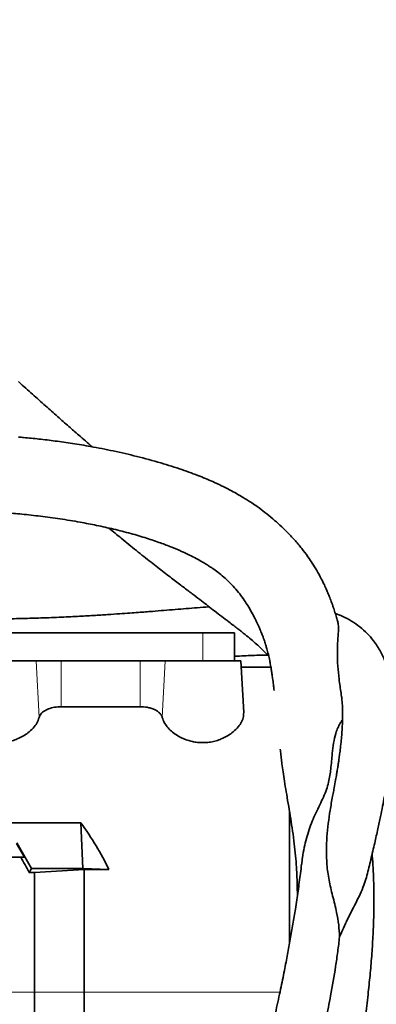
# Model space of a CAD drawing. Header units: millimetres. Extents: x 0 to 14900, y 0 to 10500.
# Tile 43 of 56: x 11255 to 11394, y 5729 to 6115. Entities that reach past the tile are written whole.
import ezdxf

# ---------------------------------------------------------------- set-up
doc = ezdxf.new("R2010")
doc.units = ezdxf.units.MM
doc.header["$LTSCALE"] = 25
doc.styles.add('SLDTEXTSTYLE0', font='TXT', dxfattribs={"width": 0.605})
doc.dimstyles.new('SLDDIMSTYLE1', dxfattribs={"dimtxt": 87.5, "dimasz": 87.5, "dimexe": 0, "dimexo": 0.0625, "dimgap": 21.875, "dimtad": 1, "dimdec": 4, "dimlfac": 25, "dimzin": 12, "dimdsep": 46, "dimtxsty": 'SLDTEXTSTYLE0', "dimsah": 1, "dimcen": 0.09, "dimadec": 1, "dimazin": 3, "dimtfac": 1, "dimtofl": 0, "dimtmove": 0, "dimatfit": 3, "dimfxl": 1, "dimfrac": 2, "dimtolj": 1, "dimtzin": 12, "dimarcsym": 0})
doc.dimstyles.new('SLDDIMSTYLE2', dxfattribs={"dimtxt": 87.5, "dimasz": 87.5, "dimexe": 0, "dimexo": 0.0625, "dimgap": 21.875, "dimtad": 1, "dimdec": 1, "dimrnd": 1e-09, "dimzin": 12, "dimdsep": 46, "dimtxsty": 'SLDTEXTSTYLE0', "dimsah": 1, "dimcen": 0, "dimadec": 0, "dimazin": 3, "dimtfac": 1, "dimtofl": 0, "dimtmove": 0, "dimatfit": 3, "dimfxl": 1, "dimfrac": 2, "dimtolj": 1, "dimtzin": 12, "dimarcsym": 0})

# ---------------------------------------------------------------- blocks, each defined once
blk = doc.blocks.new('_D_6')
at = {"color": 7, "linetype": 'Continuous', "lineweight": 0}
for p, q in [((8210.66, 6193.83), (7985.54, 6233.52)), ((12219.93, 5733.49), (13700.97, 5733.49))]:
    blk.add_line(p, q, dxfattribs=at)
at = {"color": 7, "linetype": 'Continuous', "lineweight": 18}
blk.add_arc((10821.38, 5733.49), 2842.09, 0, 170, dxfattribs=at)
for points in [[(8022.47, 6227.01), (8051.27, 6310.58), (8026.72, 6315.29)], [(13663.47, 5733.49), (13674.62, 5821.17), (13649.62, 5820.78)]]:
    blk.add_solid(points, dxfattribs=at)
at = {"color": 7, "linetype": 'Continuous', "lineweight": 18, "insert": (10955.07, 8687.96), "char_height": 87.5, "attachment_point": 1, "rotation": 355, "style": 'SLDTEXTSTYLE0'}
blk.add_mtext('170°', dxfattribs=at)
blk = doc.blocks.new('_D_7')
at = {"color": 7, "linetype": 'Continuous', "lineweight": 0}
for p, q in [((12219.93, 5733.49), (13700.97, 5733.49)), ((8210.66, 5273.14), (7985.54, 5233.45))]:
    blk.add_line(p, q, dxfattribs=at)
at = {"color": 7, "linetype": 'Continuous', "lineweight": 18}
blk.add_arc((10821.38, 5733.49), 2842.09, 190, 0, dxfattribs=at)
for points in [[(13663.47, 5733.49), (13649.62, 5646.19), (13674.62, 5645.8)], [(8022.47, 5239.96), (8026.72, 5151.68), (8051.27, 5156.4)]]:
    blk.add_solid(points, dxfattribs=at)
at = {"color": 7, "linetype": 'Continuous', "lineweight": 18, "insert": (10935.4, 3003.74), "char_height": 87.5, "attachment_point": 1, "rotation": 5, "style": 'SLDTEXTSTYLE0'}
blk.add_mtext('170°', dxfattribs=at)
blk = doc.blocks.new('_D_8')
at = {"color": 7, "linetype": 'Continuous', "lineweight": 0}
for q in [(11817.74, 6729.85), (10821.38, 5733.49)]:
    blk.add_line((11465.55, 6377.66), q, dxfattribs=at)
at = {"color": 7, "linetype": 'Continuous', "lineweight": 18}
blk.add_solid([(11465.55, 6377.66), (11536.27, 6430.69), (11518.59, 6448.37)], dxfattribs=at)
at = {"color": 7, "linetype": 'Continuous', "lineweight": 18, "insert": (11534.91, 6606.39), "char_height": 87.5, "attachment_point": 1, "rotation": 45, "style": 'SLDTEXTSTYLE0'}
blk.add_mtext('R911', dxfattribs=at)
blk = doc.blocks.new('_D_9')
at = {"color": 7, "linetype": 'Continuous', "lineweight": 0}
blk.add_line((11974.96, 8064.68), (10821.38, 5733.49), dxfattribs=at)
at = {"color": 7, "linetype": 'Continuous', "lineweight": 18}
blk.add_solid([(11974.96, 8064.68), (11924.94, 7991.8), (11947.35, 7980.71)], dxfattribs=at)
at = {"color": 7, "linetype": 'Continuous', "lineweight": 18, "insert": (11217.86, 6788.82), "char_height": 87.5, "attachment_point": 1, "rotation": 63.6718, "style": 'SLDTEXTSTYLE0'}
blk.add_mtext('R2601', dxfattribs=at)

msp = doc.modelspace()

# ---------------------------------------------------------------- linework, layer by layer
at = {"color": 7, "linetype": 'Continuous', "lineweight": 35}
for p, q in [((11326.3804458, 5874.4853482), (11246.3804458, 5874.4853482)), ((11338.8804458, 5874.4853482), (11326.3804458, 5874.4853482)), ((11338.8804458, 5863.4853482), (11338.8804458, 5874.4853482)), ((11231.3804458, 5863.4853482), (11261.0773843, 5863.4853482)), ((11261.0773843, 5863.4853482), (11270.8753433, 5863.4853482)), ((11270.8753433, 5863.4853482), (11301.8855484, 5863.4853482)), ((11301.8855484, 5863.4853482), (11311.6835074, 5863.4853482)), ((11311.6835074, 5863.4853482), (11341.3804458, 5863.4853482)), ((11342.4450022, 5843.172403), (11341.3804458, 5863.4853482)), ((11353.1334307, 5860.9853482), (11341.5114653, 5860.9853482)), ((11301.8855484, 5845.4768893), (11270.8753433, 5845.4768893)), ((11360.3804458, 5752.4573856), (11360.3804458, 5804.6501134)), ((11278.5714336, 5799.924836), (11022.8804458, 5799.924836)), ((11279.3159868, 5782.0342123), (11278.5714336, 5799.924836)), ((11256.4897418, 5786.4853482), (11253.3936419, 5791.8479505)), ((11259.2746829, 5782.0342123), (11253.5117658, 5792.0525471)), ((11255.030531, 5786.4853482), (11227.7303607, 5786.4853482)), ((11256.4897418, 5786.4853482), (11255.030531, 5786.4853482)), ((11258.3717016, 5780.4702027), (11259.2746829, 5782.0342123)), ((11279.3159868, 5782.0342123), (11259.2746829, 5782.0342123)), ((11260.3804458, 5780.4702027), (11279.8804458, 5781.5816957)), ((11279.3159868, 5782.0342123), (11289.6062213, 5781.5816957)), ((11279.8804458, 5733.4853482), (11279.8804458, 5781.5816957)), ((11279.8804458, 5781.5816957), (11289.6062213, 5781.5816957)), ((11260.3804458, 5780.4702027), (11258.3717016, 5780.4702027)), ((11260.3804458, 5733.4853482), (11260.3804458, 5780.4702027)), ((11260.3804458, 5686.5004937), (11260.3804458, 5733.4853482)), ((11279.8804458, 5685.3890008), (11279.8804458, 5733.4853482))]:
    msp.add_line(p, q, dxfattribs=at)
at = {"color": 8, "linetype": 'Continuous', "lineweight": 18}
for p, q in [((11326.3804458, 5863.4853482), (11326.3804458, 5874.4853482)), ((11262.2221973, 5841.190568), (11261.0773843, 5863.4853482)), ((11270.8753433, 5845.4768893), (11270.8753433, 5863.4853482)), ((11301.8855484, 5845.4768893), (11301.8855484, 5863.4853482)), ((11310.5386943, 5841.190568), (11311.6835074, 5863.4853482)), ((11010.8584941, 5733.4853482), (11260.3804458, 5733.4853482)), ((11279.8804458, 5733.4853482), (11260.3804458, 5733.4853482)), ((11356.6609413, 5733.4853482), (11279.8804458, 5733.4853482))]:
    msp.add_line(p, q, dxfattribs=at)
at = {"color": 7, "linetype": 'Continuous', "lineweight": 18}
for radius in [2601, 911]:
    msp.add_arc((10821.3804458, 5733.4853482), radius, 190, 170, dxfattribs=at)
at = {"color": 7, "linetype": 'Continuous', "lineweight": 35}
for centre, major_axis, ratio, start_param, end_param in [((11148.8834274, 5733.4853482), (151.9485831, 0), 0.8390996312, 0.3867994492, 0.5481322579), ((11293.9275339, 5733.4853482), (-85.07475, 146.9493494), 0.0453552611, 1.1756931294, 1.219210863)]:
    msp.add_ellipse(centre, major_axis=major_axis, ratio=ratio, start_param=start_param, end_param=end_param, dxfattribs=at)
for points, knots in [([(11283.0014402, 5947.4176519), (11281.2506457, 5948.9394372), (11278.2147874, 5951.5781962), (11273.7060024, 5955.5357529), (11269.3653603, 5959.3642822), (11264.6055175, 5963.5867798), (11259.5346126, 5968.1126379), (11255.9943705, 5971.2843097), (11254.2313042, 5972.8741315), (11254.1804458, 5972.9199923)], [0, 0, 0, 0, 0.1815158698, 0.3147465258, 0.4641600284, 0.628403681, 0.8057869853, 0.9943976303, 1, 1, 1, 1]), ([(11379.4228464, 5878.4746558), (11379.3619641, 5878.6960644), (11379.1362934, 5879.5167535), (11378.693931, 5881.0304443), (11378.0957696, 5882.9719513), (11377.391384, 5885.0984723), (11376.6450431, 5887.1799462), (11375.8390544, 5889.244957), (11375.0044704, 5891.2305146), (11374.0361543, 5893.3639524), (11372.7584194, 5895.9458557), (11371.2087936, 5898.7670003), (11369.438369, 5901.6528695), (11367.4729384, 5904.5601738), (11365.1591359, 5907.6520837), (11362.4162333, 5910.9207751), (11359.5427144, 5913.9851043), (11356.716781, 5916.7177349), (11353.8507861, 5919.2555573), (11350.8646391, 5921.674548), (11348.0723922, 5923.740543), (11345.7554853, 5925.3337689), (11343.9304937, 5926.5237916), (11342.1319523, 5927.6429557), (11340.0814342, 5928.855314), (11337.5631974, 5930.2528634), (11334.5228839, 5931.8161368), (11330.4335822, 5933.7470389), (11325.0357821, 5936.0277235), (11318.0130556, 5938.6100712), (11309.7603591, 5941.225079), (11300.725727, 5943.6710072), (11291.4870146, 5945.8015232), (11283.0057224, 5947.4644131), (11275.4023672, 5948.7363573), (11268.6537674, 5949.7027162), (11262.2898035, 5950.4652414), (11257.5151496, 5950.9632162), (11254.8407376, 5951.1809556), (11254.1804458, 5951.2347137)], [0, 0, 0, 0, 0.0058005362, 0.0215006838, 0.0394489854, 0.0563361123, 0.0767277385, 0.0933030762, 0.1092275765, 0.1279068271, 0.149357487, 0.178074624, 0.204021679, 0.2275035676, 0.2579501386, 0.2909261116, 0.3222139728, 0.3498065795, 0.3760515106, 0.4042035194, 0.4303270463, 0.4472949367, 0.4611413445, 0.474146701, 0.4902603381, 0.5095578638, 0.5320467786, 0.5577273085, 0.5966777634, 0.6411971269, 0.6912850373, 0.7456330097, 0.7978001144, 0.8466818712, 0.8858836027, 0.9226776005, 0.9571624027, 0.9894237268, 1, 1, 1, 1]), ([(11024.0250017, 5899.0622481), (11024.6559041, 5899.1482441), (11031.3528532, 5900.0610807), (11043.8832991, 5901.9325378), (11061.3965039, 5904.6651439), (11075.9993711, 5907.0496156), (11087.8466417, 5909.0020654), (11096.9890519, 5910.5002306), (11105.4870606, 5911.8659357), (11113.0105657, 5913.0389413), (11119.3200937, 5913.990429), (11124.0204746, 5914.6760358), (11127.3481171, 5915.1488837), (11129.5352767, 5915.4542044), (11131.2596078, 5915.6913449), (11132.8688708, 5915.9099691), (11134.8699772, 5916.1781832), (11137.7088501, 5916.5508558), (11141.3795029, 5917.0179008), (11147.3610997, 5917.7484671), (11155.1885858, 5918.6333492), (11164.6032483, 5919.5788356), (11174.0744076, 5920.4149124), (11184.0299992, 5921.17283), (11193.0534946, 5921.7402146), (11201.0130156, 5922.1356561), (11207.6946324, 5922.3917506), (11214.2312287, 5922.5553463), (11220.1347232, 5922.6188781), (11224.962771, 5922.6065289), (11228.6246451, 5922.5555131), (11231.1088701, 5922.4991819), (11232.9072954, 5922.4486027), (11234.5994519, 5922.3938202), (11236.7572346, 5922.3119585), (11239.4425913, 5922.1908026), (11243.5021535, 5921.9717179), (11248.9322992, 5921.6000386), (11255.7047444, 5920.9992475), (11262.9434281, 5920.1944709), (11270.5920984, 5919.1531498), (11277.9329618, 5917.948335), (11284.9298826, 5916.6021334), (11291.5454786, 5915.1365257), (11298.0904359, 5913.4604847), (11304.2244252, 5911.6469453), (11309.5831274, 5909.8371982), (11314.1293112, 5908.1099621), (11317.9311769, 5906.5049138), (11321.1101633, 5905.0219601), (11323.7076876, 5903.6921299), (11325.7690534, 5902.5444727), (11327.3937468, 5901.5751955), (11328.8061511, 5900.6832346), (11330.4490521, 5899.5840142), (11332.4439805, 5898.1315909), (11334.6545291, 5896.3288416), (11336.8403422, 5894.3112439), (11338.9373214, 5892.1037257), (11340.8620808, 5889.7822555), (11342.573861, 5887.4381283), (11344.1164797, 5885.0745313), (11345.5516842, 5882.6297171), (11346.8798466, 5880.107124), (11347.8418196, 5878.0906207), (11348.538443, 5876.5314871), (11349.1010196, 5875.2110139), (11349.7536377, 5873.5837406), (11350.4109348, 5871.7987672), (11350.9750745, 5870.1015627), (11351.4860138, 5868.4126787), (11352.0172341, 5866.4561923), (11352.5024874, 5864.3526717), (11352.8530231, 5862.5832876), (11353.1141535, 5861.1254972), (11353.3549626, 5859.6565496), (11353.6144763, 5857.909839), (11353.8871219, 5855.8692913), (11354.1390256, 5853.8224861), (11354.2943264, 5852.4457465), (11354.3580493, 5851.8808437)], [0, 0, 0, 0, 0.0040398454, 0.0428824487, 0.0804493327, 0.1167074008, 0.137072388, 0.1569844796, 0.1758374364, 0.1921007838, 0.2057310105, 0.2167575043, 0.2226204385, 0.2273650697, 0.2309958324, 0.2338603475, 0.2378954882, 0.2440992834, 0.2524609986, 0.2619761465, 0.2833954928, 0.3039887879, 0.3242202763, 0.3463440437, 0.3707161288, 0.3854001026, 0.4008218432, 0.4167743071, 0.4307723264, 0.4421003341, 0.4507377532, 0.4566663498, 0.4597334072, 0.4635983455, 0.4687253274, 0.475119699, 0.4827882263, 0.4978580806, 0.5143931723, 0.5323828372, 0.5518827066, 0.5729783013, 0.5907350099, 0.609508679, 0.6292157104, 0.6482189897, 0.6653676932, 0.6798636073, 0.6926726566, 0.7038372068, 0.7134005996, 0.7214024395, 0.7278760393, 0.7333754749, 0.7400720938, 0.7512081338, 0.7639623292, 0.7771448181, 0.791607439, 0.8072505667, 0.8217868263, 0.8347098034, 0.8488164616, 0.8631444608, 0.8752919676, 0.8809390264, 0.8879322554, 0.8966908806, 0.9071443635, 0.9165277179, 0.9234484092, 0.9336382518, 0.9462427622, 0.9548913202, 0.9604412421, 0.9668961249, 0.9744260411, 0.9830331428, 0.993038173, 1, 1, 1, 1]), ([(11289.6073641, 5915.5303803), (11291.2181004, 5914.192241), (11294.917233, 5911.1191404), (11300.4448975, 5906.6442832), (11306.0776352, 5902.1711337), (11311.197351, 5898.1846591), (11315.6970254, 5894.7333408), (11319.5948472, 5891.768696), (11322.9633016, 5889.213416), (11325.8738848, 5887.0008455), (11328.5373569, 5884.9632947), (11331.1648268, 5882.9461657), (11333.8832804, 5880.8585912), (11336.3610719, 5878.9579487), (11338.4686027, 5877.3410458), (11340.1321992, 5876.0619845), (11341.6191243, 5874.9074386), (11344.2260471, 5872.8475063), (11347.3955434, 5870.1439802), (11350.3369693, 5867.3348393), (11351.7666039, 5865.8184776), (11352.2702426, 5865.2842864)], [0, 0, 0, 0, 0.0483165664, 0.1109612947, 0.1746599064, 0.2351677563, 0.2914277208, 0.3432541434, 0.3904074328, 0.4338478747, 0.473731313, 0.5180797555, 0.56707277, 0.6187601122, 0.6556155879, 0.6884628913, 0.7171707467, 0.7468728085, 0.8568543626, 0.9495719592, 1, 1, 1, 1]), ([(11328.9408268, 5884.6524708), (11328.8799329, 5884.6482345), (11327.3781652, 5884.5437594), (11324.3805176, 5884.3087187), (11320.0192599, 5883.9643125), (11315.6694502, 5883.6121304), (11311.2364562, 5883.2541957), (11307.306232, 5882.9406791), (11303.9341926, 5882.6770555), (11301.0042564, 5882.4522776), (11297.6519918, 5882.2015035), (11293.6542593, 5881.9132754), (11288.9321669, 5881.5905316), (11283.4364759, 5881.2425813), (11277.1111983, 5880.8837347), (11269.8929988, 5880.5344356), (11262.4748843, 5880.2521282), (11255.0000503, 5880.0472677), (11247.5850639, 5879.9265355), (11240.6227401, 5879.8806712), (11236.1678692, 5879.9295651), (11234.3808694, 5879.949178)], [0, 0, 0, 0, 0.002898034, 0.0714715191, 0.1329062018, 0.1921506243, 0.2500244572, 0.3065457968, 0.3389067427, 0.3714085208, 0.4092115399, 0.4533372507, 0.5035386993, 0.5595930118, 0.62135235, 0.6888209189, 0.762267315, 0.8216816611, 0.8853508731, 0.954010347, 1, 1, 1, 1]), ([(11390.7721083, 5779.2716808), (11391.2878992, 5781.3576172), (11392.3491907, 5785.6496401), (11393.7766138, 5791.7571086), (11395.0379581, 5797.3903808), (11396.0635952, 5802.2075133), (11396.9131757, 5806.4007421), (11397.5938464, 5809.9417397), (11398.1167727, 5812.8102813), (11398.5024469, 5815.0256868), (11398.8210354, 5816.9315105), (11399.125006, 5818.8298847), (11399.4335304, 5820.8584235), (11399.8119466, 5823.5059071), (11400.2416872, 5826.840586), (11400.6719757, 5830.8347493), (11401.0001456, 5834.8668944), (11401.196724, 5838.7276988), (11401.2667977, 5842.6431014), (11401.1716235, 5846.6656295), (11400.8553733, 5850.745136), (11400.3405756, 5854.4260705), (11399.6782385, 5857.6321457), (11398.9145719, 5860.4126411), (11398.0707084, 5862.8568302), (11397.1365661, 5865.0834815), (11396.0769133, 5867.2054229), (11394.8329517, 5869.3115108), (11393.1368041, 5871.7291168), (11390.8920994, 5874.3110475), (11388.013587, 5876.8920681), (11384.7982229, 5879.112387), (11381.5412146, 5880.8680495), (11379.3340503, 5881.7239625), (11378.3562665, 5882.1031358)], [0, 0, 0, 0, 0.032293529, 0.0664471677, 0.0967611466, 0.1233525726, 0.1463162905, 0.1682026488, 0.1854895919, 0.1981861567, 0.2092311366, 0.2213548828, 0.2345758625, 0.2489649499, 0.2745139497, 0.3039256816, 0.3364789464, 0.3685388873, 0.3996818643, 0.4394246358, 0.4806357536, 0.5227651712, 0.5597663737, 0.5920480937, 0.6224257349, 0.6520122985, 0.6812735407, 0.712544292, 0.7461409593, 0.795916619, 0.8470105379, 0.9017639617, 0.9564809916, 1, 1, 1, 1]), ([(11379.3773616, 5878.461824), (11379.4445741, 5878.2401228), (11379.7223093, 5877.3240098), (11379.5870057, 5875.1179217), (11379.2948782, 5871.4084704), (11379.1317698, 5866.8001514), (11379.3097355, 5861.6816127), (11379.7923705, 5856.3272752), (11380.3558498, 5852.617458), (11380.6365408, 5850.7694536)], [0, 0, 0, 0, 0.0517859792, 0.2139898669, 0.3774213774, 0.5437083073, 0.7109400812, 0.8560079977, 1, 1, 1, 1]), ([(11338.8804458, 5865.2549905), (11339.2176102, 5865.2754899), (11340.7809734, 5865.3705417), (11343.4208113, 5865.5030018), (11346.7753485, 5865.6383812), (11349.5978341, 5865.7162629), (11351.2182886, 5865.7227875), (11351.8488009, 5865.7253262)], [0, 0, 0, 0, 0.06871842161, 0.31863349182, 0.57411528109, 0.83428996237, 1, 1, 1, 1]), ([(11380.6252324, 5850.7679925), (11380.6923232, 5850.3637866), (11380.8573152, 5849.3697493), (11381.0382069, 5847.6231982), (11381.1734413, 5845.6284386), (11381.2343944, 5843.7523562), (11381.2454804, 5841.9179499), (11381.2152677, 5840.0679693), (11381.1343833, 5837.9694377), (11380.991219, 5835.6031237), (11380.7748448, 5832.9630538), (11380.4914608, 5830.2015039), (11380.1824546, 5827.6420964), (11379.896586, 5825.511794), (11379.6596834, 5823.8632308), (11379.4687643, 5822.596894), (11379.3090197, 5821.5703988), (11379.1266822, 5820.4278319), (11378.8615502, 5818.8182231), (11378.4631341, 5816.5168032), (11378.0796522, 5814.3774624), (11377.8057145, 5812.9646849), (11377.7339026, 5812.5943301)], [0, 0, 0, 0, 0.0572774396, 0.140858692, 0.216685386, 0.2863329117, 0.3388898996, 0.3951917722, 0.4551209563, 0.5185648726, 0.5854242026, 0.6544756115, 0.7144922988, 0.7574991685, 0.7918072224, 0.8175159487, 0.8346816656, 0.8532155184, 0.8837416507, 0.9262224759, 0.980659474, 1, 1, 1, 1]), ([(11270.8753433, 5845.4768893), (11269.9796028, 5845.433287), (11268.1894868, 5845.3461488), (11265.7834522, 5844.6671132), (11263.8297693, 5843.6189425), (11262.6611466, 5842.4001098), (11262.3436685, 5841.5252864), (11262.2221973, 5841.190568)], [0, 0, 0, 0, 0.2033426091, 0.4063754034, 0.6182307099, 0.8539302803, 1, 1, 1, 1]), ([(11310.5386943, 5841.190568), (11310.4005678, 5841.564206), (11310.1326999, 5842.2887997), (11309.2689286, 5843.2571782), (11308.1627605, 5844.054144), (11306.8200105, 5844.6741894), (11305.0008536, 5845.2264186), (11303.2591129, 5845.4611226), (11302.0828924, 5845.474624), (11301.8855484, 5845.4768893)], [0, 0, 0, 0, 0.16282043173, 0.31575656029, 0.46852280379, 0.60031025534, 0.73198037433, 0.95503217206, 1, 1, 1, 1]), ([(11262.2221973, 5841.190568), (11261.9673029, 5840.4817541), (11261.4706462, 5839.1006441), (11259.9354738, 5837.0588847), (11258.0676697, 5835.3175586), (11255.9404911, 5833.8896569), (11253.852524, 5832.8505887), (11251.6716552, 5832.0891497), (11249.4844957, 5831.5907839), (11247.1851083, 5831.3577344), (11244.9309734, 5831.3957576), (11242.8051319, 5831.6866251), (11240.1375564, 5832.3393609), (11237.4348231, 5833.4987799), (11234.9692104, 5835.1111486), (11233.1684361, 5836.712938), (11231.7827218, 5838.4103453), (11230.8662402, 5840.0840985), (11230.3491037, 5841.6864368), (11230.3269603, 5842.6771049), (11230.3158895, 5843.172403)], [0, 0, 0, 0, 0.07419087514, 0.14455946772, 0.21487635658, 0.26774437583, 0.32055686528, 0.36355339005, 0.40651344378, 0.44973442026, 0.49294648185, 0.53180386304, 0.57068259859, 0.65217623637, 0.71187745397, 0.77163796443, 0.83217730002, 0.89272938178, 0.94636857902, 1, 1, 1, 1]), ([(11342.4450022, 5843.172403), (11342.4123256, 5842.4996491), (11342.3469641, 5841.1539708), (11341.4224488, 5839.0814239), (11339.9451094, 5837.0597234), (11338.0657896, 5835.317395), (11335.9409356, 5833.8896956), (11333.8524294, 5832.8505804), (11331.6716783, 5832.0891517), (11329.4844895, 5831.5907834), (11327.1851096, 5831.3577346), (11324.9309741, 5831.3957575), (11322.8051283, 5831.6866255), (11320.1375765, 5832.3393588), (11317.4346723, 5833.4987954), (11314.9696014, 5835.1111084), (11313.1669543, 5836.7130904), (11311.7883359, 5838.4097682), (11310.9389509, 5839.921277), (11310.6480233, 5840.8438647), (11310.5386943, 5841.190568)], [0, 0, 0, 0, 0.0724825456, 0.144983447, 0.2153539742, 0.2856727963, 0.3385422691, 0.3913562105, 0.4343539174, 0.4773151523, 0.520537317, 0.5637505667, 0.6026090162, 0.6414888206, 0.722984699, 0.7826875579, 0.8424497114, 0.9029907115, 0.963544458, 1, 1, 1, 1]), ([(11381.2129325, 5840.3548559), (11380.9002433, 5839.9185977), (11380.2227203, 5838.97333), (11379.3270064, 5837.162577), (11378.3871081, 5834.6173856), (11377.639972, 5831.2779149), (11377.1955963, 5827.5801351), (11376.8995898, 5824.1469294), (11376.6349709, 5821.2746108), (11376.2750406, 5818.497966), (11375.7648019, 5815.8214453), (11374.9487625, 5813.0060311), (11373.753288, 5810.0650792), (11372.2735292, 5806.9746911), (11370.7490856, 5803.8210299), (11369.3197676, 5800.5758635), (11368.0671095, 5797.2648613), (11366.9982122, 5793.7981107), (11366.1295396, 5790.1208973), (11365.5296488, 5786.750836), (11365.287581, 5784.5777157), (11365.1927395, 5783.7262926)], [0, 0, 0, 0, 0.0462549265, 0.1002234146, 0.1544294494, 0.2430707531, 0.3321956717, 0.3919807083, 0.4518288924, 0.4995794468, 0.5474732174, 0.5962339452, 0.6455960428, 0.6934121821, 0.7417863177, 0.7856181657, 0.8297663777, 0.8747157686, 0.9198995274, 0.9686168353, 1, 1, 1, 1]), ([(11356.7732168, 5828.8148157), (11356.8097246, 5828.4872836), (11356.9344637, 5827.3681801), (11357.1639741, 5825.4534928), (11357.4961889, 5822.8040445), (11357.9094791, 5819.7763193), (11358.4592199, 5816.1403006), (11359.1269524, 5812.0300635), (11359.8914451, 5807.5037175), (11360.6828286, 5802.7928835), (11361.4601064, 5797.9058458), (11362.1425957, 5793.0875299), (11362.6754134, 5788.3431728), (11363.0436138, 5783.8372147), (11363.2900283, 5779.6786615), (11363.4552232, 5775.6711529), (11363.4958012, 5772.9758074), (11363.5171514, 5771.5576495)], [0, 0, 0, 0, 0.0220744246, 0.0754233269, 0.1240504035, 0.1896314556, 0.2630283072, 0.3435352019, 0.43052578, 0.5201718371, 0.6028300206, 0.6882892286, 0.7657865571, 0.8346970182, 0.8927091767, 0.9435488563, 1, 1, 1, 1]), ([(11380.03739, 5755.1745503), (11379.9568957, 5756.7672516), (11379.7948745, 5759.9730871), (11379.0216705, 5764.2749811), (11378.146848, 5768.0672829), (11377.326986, 5771.3026964), (11376.5581283, 5774.4447813), (11375.9052784, 5777.5067553), (11375.4030237, 5780.5391929), (11374.970891, 5784.4235695), (11374.8155132, 5789.0937462), (11375.0648147, 5794.4879952), (11375.604434, 5799.7455911), (11376.3685625, 5805.0639656), (11377.1112814, 5809.3769166), (11377.6007798, 5811.846866), (11377.7483762, 5812.5916194)], [0, 0, 0, 0, 0.0713915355, 0.1436989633, 0.1947902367, 0.246300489, 0.2957147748, 0.3454810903, 0.3961757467, 0.4471372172, 0.5432162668, 0.6400767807, 0.7384754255, 0.8371992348, 0.9509113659, 1, 1, 1, 1]), ([(11373.2291373, 5643.5927483), (11373.5344937, 5644.3200421), (11374.3557101, 5646.2760046), (11375.4971024, 5649.4139895), (11376.6404938, 5652.8602471), (11377.8127641, 5656.8348455), (11378.8998657, 5661.1415852), (11379.8505297, 5665.6148533), (11380.5721169, 5669.2391003), (11381.1673957, 5672.1718741), (11381.6552778, 5674.5262093), (11382.1483154, 5676.8668637), (11382.8172442, 5679.983394), (11383.8264252, 5684.9061474), (11385.0332843, 5691.5355666), (11386.3526647, 5699.2635755), (11387.6797016, 5707.2507795), (11388.9669141, 5715.4233249), (11390.1739986, 5723.8736069), (11391.1871566, 5732.1252578), (11392.0127972, 5740.1025764), (11392.6637282, 5747.686127), (11393.1594473, 5755.2906933), (11393.4567835, 5762.6658423), (11393.5469287, 5769.3164972), (11393.4882002, 5774.8473703), (11393.3600602, 5778.9273517), (11393.2203162, 5781.8530438), (11393.0961023, 5783.939599), (11392.9680299, 5785.8234991), (11392.8682861, 5787.0464521), (11392.8148624, 5787.7014776)], [0, 0, 0, 0, 0.01605203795, 0.04316987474, 0.06749738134, 0.08935519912, 0.12669986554, 0.15697091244, 0.18167293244, 0.20189731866, 0.21815691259, 0.23077059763, 0.25056393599, 0.28235896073, 0.33243726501, 0.38579990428, 0.44018022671, 0.49524339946, 0.55220477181, 0.61185534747, 0.66283044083, 0.71451152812, 0.76655755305, 0.81880728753, 0.86735604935, 0.90667870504, 0.9378438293, 0.95710789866, 0.97209385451, 0.98505319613, 1, 1, 1, 1]), ([(11365.1585021, 5783.730348), (11365.0119763, 5782.5220266), (11364.5973259, 5779.1026204), (11363.7800628, 5773.2223441), (11362.7842732, 5766.5819718), (11361.7610226, 5760.2740458), (11360.7399247, 5754.3487763), (11359.6336643, 5748.2824096), (11358.377335, 5741.7560937), (11356.885906, 5734.4359236), (11355.0848537, 5726.1242219), (11352.9326783, 5716.8279392), (11350.3834281, 5706.5763926), (11347.671944, 5696.4584553), (11344.8420882, 5686.6732177), (11342.6304855, 5679.3804284), (11341.2180025, 5675.1365681), (11340.8174673, 5673.9331443)], [0, 0, 0, 0, 0.037234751, 0.1053699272, 0.1723486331, 0.2273595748, 0.2816790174, 0.3353333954, 0.3920414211, 0.4570097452, 0.530364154, 0.612202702, 0.7026160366, 0.8016646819, 0.8816306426, 0.9664342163, 1, 1, 1, 1]), ([(11380.03739, 5755.1745503), (11381.065347, 5757.513947), (11382.674529, 5761.1760795), (11385.0456619, 5765.8052352), (11386.8798493, 5769.3768071), (11388.54138, 5772.8548798), (11389.8878719, 5776.1424638), (11390.4852132, 5778.2759876), (11390.7644354, 5779.2732856)], [0, 0, 0, 0, 0.2616893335, 0.4096530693, 0.5587840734, 0.711286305, 0.8650431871, 1, 1, 1, 1]), ([(11353.0012307, 5652.1059939), (11354.3283081, 5655.2889113), (11356.803341, 5661.2251326), (11360.1794862, 5670.1698561), (11363.1239547, 5678.815136), (11365.7749525, 5687.5834593), (11368.2884662, 5696.4154985), (11370.6059708, 5705.2793413), (11372.7601268, 5714.1682622), (11374.7483736, 5723.1091086), (11376.7248386, 5732.93344), (11378.2407842, 5741.7083548), (11379.3574435, 5749.4074081), (11379.8106344, 5753.251264), (11380.03739, 5755.1745503)], [0, 0, 0, 0, 0.0982533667, 0.1832450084, 0.2684618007, 0.3540824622, 0.4398493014, 0.5247990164, 0.6098128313, 0.6950784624, 0.7804737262, 0.8899737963, 0.9449480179, 1, 1, 1, 1])]:
    msp.add_open_spline(points, degree=3, knots=knots, dxfattribs=at)

# ---------------------------------------------------------------- dimensions: what is measured, and where the dimension line sits
at = {"color": 7, "linetype": 'Continuous', "lineweight": 18}
for base, line1, line2, picture, middle in [((11069.0845311, 8564.7559984), ((12169.92932, 5733.4853482), (9472.8315717, 5733.4853482)), ((9924.2205828, 5891.6788381), (8259.8954802, 6185.1442583)), '_D_6', (11069.0845311, 8564.7559984)), ((11069.0845311, 2902.214698), ((9924.2205828, 5575.2918583), (8259.8954802, 5281.8264381)), ((12169.92932, 5733.4853482), (9472.8315717, 5733.4853482)), '_D_7', (11069.0845311, 2902.214698))]:
    dim = msp.add_angular_dim_2l(base=base, line1=line1, line2=line2, dimstyle='SLDDIMSTYLE1', dxfattribs=at)
    dim.commit()
    dim.dimension.update_dxf_attribs({"geometry": picture, "text_midpoint": middle, "dimtype": 162})
for mpoint, picture, middle in [((11974.9555833, 8064.6793346), '_D_9', (11398.1682646, 6899.0825914)), ((11465.5547235, 6377.6596259), '_D_8', (11717.4264663, 6629.5313687))]:
    dim = msp.add_radius_dim(center=(10821.3804458, 5733.4853482), mpoint=mpoint, dimstyle='SLDDIMSTYLE2', dxfattribs=at)
    dim.commit()
    dim.dimension.update_dxf_attribs({"geometry": picture, "text_midpoint": middle, "dimtype": 164})

doc.saveas('drawing.dxf')
